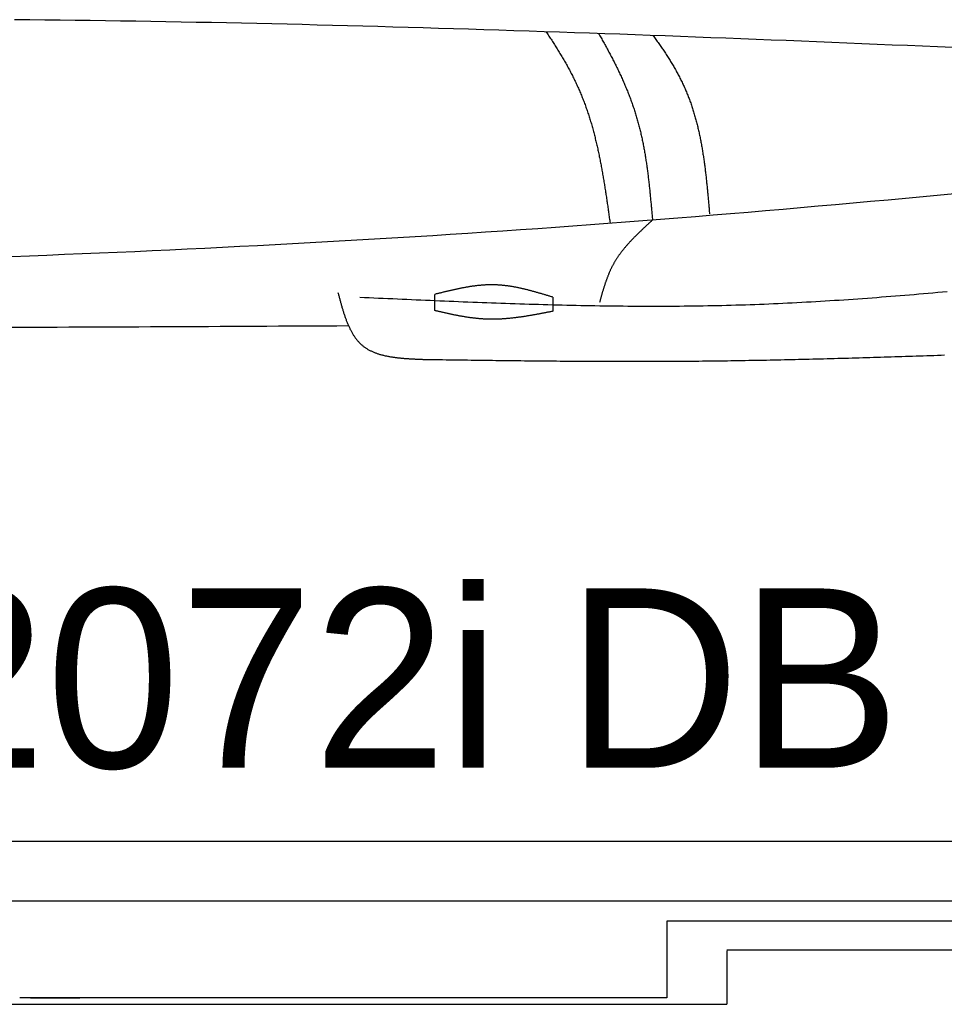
# Model space of a CAD drawing. Extents: x 715 to 7297, y 217 to 5760.
# Tile 53 of 89: x 4123 to 4973, y 237 to 1143. Entities that reach past the tile are written whole.
import ezdxf

# ---------------------------------------------------------------- set-up
doc = ezdxf.new("R2010")
doc.units = 0
doc.layers.get('0').update_dxf_attribs({"linetype": 'CONTINUOUS'})
doc.layers.add('CAR', color=1, linetype='CONTINUOUS')
doc.styles.add('AKTUELL-DIN', font='txt')

# ---------------------------------------------------------------- blocks, each defined once
blk = doc.blocks.new('*U13')
at = {"style": 'AKTUELL-DIN'}
blk.add_text('2072i DB LP=470', height=165, dxfattribs=at).set_placement((4024.43, 454.82))

msp = doc.modelspace()

# ---------------------------------------------------------------- linework, layer by layer
for p, q in [((1171.717, 387.271), (6020.522, 387.271)), ((4551.187, 332.271), (1454.174, 332.271)), ((4266.543, 332.271), (4266.246, 332.271)), ((4266.543, 332.271), (4266.543, 332.271)), ((6015.736, 332.271), (4551.187, 332.271)), ((6251.55, 313.771), (4717.775, 313.771)), ((4717.775, 313.771), (4717.775, 243.271)), ((4772.775, 287.271), (6272.775, 287.271)), ((4772.775, 286.521), (4772.775, 237.271)), ((1372.775, 237.271), (4772.775, 237.271)), ((4717.775, 243.271), (4122.776, 243.271)), ((4132.776, 243.271), (4178.005, 243.271))]:
    msp.add_line(p, q)
at = {"layer": 'CAR'}
for points in [[(4504.334, 875.286), (4504.334, 890.265)], [(4612.894, 887.642), (4612.894, 874.706)]]:
    msp.add_lwpolyline(points, dxfattribs=at)
for points in [[(4980.48, 1117.28, 0), (4966.57, 1117.87, 0), (4952.66, 1118.46, 0), (4938.76, 1119.05, 0), (4924.85, 1119.63, 0), (4910.94, 1120.21, 0), (4897.04, 1120.79, 0), (4883.13, 1121.37, 0), (4869.22, 1121.94, 0), (4855.31, 1122.5, 0), (4841.41, 1123.07, 0), (4827.5, 1123.62, 0), (4813.59, 1124.18, 0), (4799.68, 1124.73, 0), (4785.78, 1125.27, 0), (4771.87, 1125.81, 0), (4757.96, 1126.35, 0), (4744.05, 1126.88, 0), (4730.15, 1127.41, 0), (4716.24, 1127.93, 0), (4702.33, 1128.44, 0), (4688.42, 1128.95, 0), (4674.52, 1129.45, 0), (4660.61, 1129.95, 0), (4646.7, 1130.44, 0), (4632.79, 1130.92, 0), (4618.88, 1131.4, 0), (4604.97, 1131.87, 0), (4591.07, 1132.33, 0), (4577.16, 1132.79, 0), (4563.25, 1133.24, 0), (4549.34, 1133.68, 0), (4535.43, 1134.12, 0), (4521.52, 1134.54, 0), (4507.61, 1134.96, 0), (4493.7, 1135.38, 0), (4479.79, 1135.78, 0), (4465.89, 1136.17, 0), (4451.98, 1136.56, 0), (4438.07, 1136.94, 0), (4424.16, 1137.31, 0), (4410.25, 1137.67, 0), (4396.34, 1138.02, 0), (4382.43, 1138.36, 0), (4368.52, 1138.69, 0), (4354.61, 1139.02, 0), (4340.7, 1139.33, 0), (4326.78, 1139.63, 0), (4312.87, 1139.93, 0), (4298.96, 1140.21, 0), (4285.05, 1140.48, 0), (4271.14, 1140.74, 0), (4257.23, 1141, 0), (4243.32, 1141.24, 0), (4229.41, 1141.47, 0), (4215.49, 1141.68, 0), (4201.58, 1141.89, 0), (4187.67, 1142.09, 0), (4173.76, 1142.27, 0), (4159.85, 1142.45, 0), (4145.93, 1142.61, 0), (4132.02, 1142.77, 0), (4118.11, 1142.91, 0)], [(4606.56, 1131.82, 0), (4607.23, 1130.84, 0), (4607.9, 1129.85, 0), (4608.57, 1128.87, 0), (4609.23, 1127.89, 0), (4609.89, 1126.9, 0), (4610.55, 1125.91, 0), (4611.2, 1124.93, 0), (4611.85, 1123.94, 0), (4612.5, 1122.95, 0), (4613.15, 1121.95, 0), (4613.79, 1120.96, 0), (4614.43, 1119.97, 0), (4615.07, 1118.97, 0), (4615.7, 1117.97, 0), (4616.33, 1116.97, 0), (4616.95, 1115.97, 0), (4617.57, 1114.97, 0), (4618.19, 1113.97, 0), (4618.81, 1112.96, 0), (4619.42, 1111.96, 0), (4620.03, 1110.95, 0), (4620.63, 1109.94, 0), (4621.23, 1108.93, 0), (4621.83, 1107.91, 0), (4622.42, 1106.9, 0), (4623.01, 1105.88, 0), (4623.59, 1104.87, 0), (4624.17, 1103.85, 0), (4624.75, 1102.83, 0), (4625.32, 1101.8, 0), (4625.89, 1100.78, 0), (4626.45, 1099.75, 0), (4627.01, 1098.72, 0), (4627.57, 1097.69, 0), (4628.12, 1096.66, 0), (4628.67, 1095.63, 0), (4629.21, 1094.59, 0), (4629.75, 1093.55, 0), (4630.28, 1092.51, 0), (4630.81, 1091.47, 0), (4631.34, 1090.43, 0), (4631.86, 1089.38, 0), (4632.37, 1088.34, 0), (4632.88, 1087.29, 0), (4633.39, 1086.24, 0), (4633.89, 1085.18, 0), (4634.39, 1084.13, 0), (4634.88, 1083.07, 0), (4635.36, 1082.01, 0), (4635.85, 1080.95, 0), (4636.32, 1079.89, 0), (4636.8, 1078.82, 0), (4637.26, 1077.75, 0), (4637.72, 1076.68, 0), (4638.18, 1075.61, 0), (4638.63, 1074.54, 0), (4639.08, 1073.46, 0), (4639.52, 1072.38, 0), (4639.95, 1071.3, 0), (4640.38, 1070.22, 0), (4640.81, 1069.13, 0), (4641.23, 1068.04, 0), (4641.64, 1066.95, 0), (4642.05, 1065.86, 0), (4642.45, 1064.77, 0), (4642.85, 1063.67, 0), (4643.25, 1062.57, 0), (4643.64, 1061.47, 0), (4644.02, 1060.37, 0), (4644.4, 1059.26, 0), (4644.78, 1058.16, 0), (4645.15, 1057.05, 0), (4645.51, 1055.94, 0), (4645.87, 1054.83, 0), (4646.23, 1053.71, 0), (4646.58, 1052.6, 0), (4646.93, 1051.48, 0), (4647.27, 1050.36, 0), (4647.61, 1049.24, 0), (4647.95, 1048.11, 0), (4648.28, 1046.99, 0), (4648.6, 1045.86, 0), (4648.92, 1044.73, 0), (4649.24, 1043.6, 0), (4649.56, 1042.47, 0), (4649.87, 1041.34, 0), (4650.17, 1040.2, 0), (4650.48, 1039.07, 0), (4650.78, 1037.93, 0), (4651.07, 1036.79, 0), (4651.36, 1035.65, 0), (4651.65, 1034.51, 0), (4651.93, 1033.36, 0), (4652.21, 1032.22, 0), (4652.49, 1031.07, 0), (4652.77, 1029.93, 0), (4653.04, 1028.78, 0), (4653.3, 1027.63, 0), (4653.57, 1026.47, 0), (4653.83, 1025.32, 0), (4654.09, 1024.17, 0), (4654.34, 1023.01, 0), (4654.59, 1021.86, 0), (4654.84, 1020.7, 0), (4655.09, 1019.54, 0), (4655.33, 1018.38, 0), (4655.57, 1017.22, 0), (4655.8, 1016.06, 0), (4656.04, 1014.89, 0), (4656.27, 1013.73, 0), (4656.5, 1012.57, 0), (4656.73, 1011.4, 0), (4656.95, 1010.23, 0), (4657.17, 1009.07, 0), (4657.39, 1007.9, 0), (4657.61, 1006.73, 0), (4657.82, 1005.56, 0), (4658.03, 1004.39, 0), (4658.24, 1003.22, 0), (4658.45, 1002.04, 0), (4658.66, 1000.87, 0), (4658.86, 999.697, 0), (4659.06, 998.523, 0), (4659.26, 997.348, 0), (4659.46, 996.172, 0), (4659.66, 994.996, 0), (4659.85, 993.819, 0), (4660.04, 992.642, 0), (4660.23, 991.464, 0), (4660.42, 990.285, 0), (4660.61, 989.107, 0), (4660.8, 987.928, 0), (4660.98, 986.748, 0), (4661.16, 985.568, 0), (4661.35, 984.388, 0), (4661.53, 983.207, 0), (4661.71, 982.026, 0), (4661.88, 980.845, 0), (4662.06, 979.663, 0), (4662.24, 978.481, 0), (4662.41, 977.3, 0), (4662.59, 976.117, 0), (4662.76, 974.935, 0), (4662.93, 973.753, 0), (4663.1, 972.57, 0), (4663.27, 971.388, 0), (4663.44, 970.205, 0), (4663.61, 969.022, 0), (4663.78, 967.84, 0), (4663.95, 966.657, 0), (4664.11, 965.474, 0), (4664.28, 964.292, 0), (4664.45, 963.109, 0), (4664.61, 961.927, 0), (4664.78, 960.745, 0), (4664.95, 959.563, 0), (4665.11, 958.381, 0), (4665.28, 957.199, 0), (4665.44, 956.018, 0)], [(4654.88, 1130.15, 0), (4655.46, 1129.16, 0), (4656.04, 1128.16, 0), (4656.61, 1127.17, 0), (4657.19, 1126.18, 0), (4657.76, 1125.18, 0), (4658.32, 1124.19, 0), (4658.89, 1123.19, 0), (4659.45, 1122.19, 0), (4660.01, 1121.19, 0), (4660.57, 1120.19, 0), (4661.13, 1119.19, 0), (4661.68, 1118.19, 0), (4662.23, 1117.19, 0), (4662.78, 1116.19, 0), (4663.33, 1115.19, 0), (4663.87, 1114.18, 0), (4664.41, 1113.18, 0), (4664.95, 1112.17, 0), (4665.48, 1111.17, 0), (4666.02, 1110.16, 0), (4666.55, 1109.15, 0), (4667.07, 1108.14, 0), (4667.6, 1107.13, 0), (4668.12, 1106.12, 0), (4668.63, 1105.11, 0), (4669.15, 1104.09, 0), (4669.66, 1103.08, 0), (4670.17, 1102.06, 0), (4670.67, 1101.05, 0), (4671.18, 1100.03, 0), (4671.67, 1099.01, 0), (4672.17, 1097.99, 0), (4672.66, 1096.97, 0), (4673.15, 1095.95, 0), (4673.64, 1094.93, 0), (4674.12, 1093.9, 0), (4674.6, 1092.88, 0), (4675.07, 1091.85, 0), (4675.55, 1090.83, 0), (4676.01, 1089.8, 0), (4676.48, 1088.77, 0), (4676.94, 1087.74, 0), (4677.4, 1086.71, 0), (4677.85, 1085.67, 0), (4678.3, 1084.64, 0), (4678.75, 1083.6, 0), (4679.19, 1082.57, 0), (4679.63, 1081.53, 0), (4680.06, 1080.49, 0), (4680.5, 1079.45, 0), (4680.92, 1078.41, 0), (4681.35, 1077.36, 0), (4681.76, 1076.32, 0), (4682.18, 1075.27, 0), (4682.59, 1074.23, 0), (4683, 1073.18, 0), (4683.4, 1072.13, 0), (4683.8, 1071.08, 0), (4684.19, 1070.03, 0), (4684.58, 1068.97, 0), (4684.97, 1067.92, 0), (4685.35, 1066.86, 0), (4685.73, 1065.8, 0), (4686.1, 1064.74, 0), (4686.47, 1063.68, 0), (4686.83, 1062.62, 0), (4687.19, 1061.56, 0), (4687.54, 1060.49, 0), (4687.89, 1059.42, 0), (4688.24, 1058.36, 0), (4688.58, 1057.29, 0), (4688.91, 1056.21, 0), (4689.24, 1055.14, 0), (4689.57, 1054.07, 0), (4689.89, 1052.99, 0), (4690.21, 1051.91, 0), (4690.52, 1050.83, 0), (4690.83, 1049.75, 0), (4691.13, 1048.67, 0), (4691.42, 1047.59, 0), (4691.72, 1046.5, 0), (4692, 1045.41, 0), (4692.29, 1044.32, 0), (4692.56, 1043.23, 0), (4692.84, 1042.14, 0), (4693.1, 1041.05, 0), (4693.37, 1039.95, 0), (4693.63, 1038.86, 0), (4693.88, 1037.76, 0), (4694.13, 1036.66, 0), (4694.38, 1035.56, 0), (4694.62, 1034.46, 0), (4694.86, 1033.36, 0), (4695.09, 1032.25, 0), (4695.32, 1031.15, 0), (4695.54, 1030.04, 0), (4695.77, 1028.93, 0), (4695.98, 1027.82, 0), (4696.2, 1026.71, 0), (4696.41, 1025.6, 0), (4696.61, 1024.48, 0), (4696.82, 1023.37, 0), (4697.02, 1022.25, 0), (4697.21, 1021.14, 0), (4697.4, 1020.02, 0), (4697.59, 1018.9, 0), (4697.78, 1017.78, 0), (4697.96, 1016.66, 0), (4698.14, 1015.54, 0), (4698.32, 1014.41, 0), (4698.49, 1013.29, 0), (4698.66, 1012.16, 0), (4698.83, 1011.04, 0), (4698.99, 1009.91, 0), (4699.15, 1008.78, 0), (4699.31, 1007.65, 0), (4699.47, 1006.52, 0), (4699.62, 1005.39, 0), (4699.77, 1004.26, 0), (4699.92, 1003.13, 0), (4700.07, 1002, 0), (4700.21, 1000.86, 0), (4700.35, 999.728, 0), (4700.49, 998.593, 0), (4700.63, 997.457, 0), (4700.76, 996.321, 0), (4700.9, 995.183, 0), (4701.03, 994.045, 0), (4701.16, 992.907, 0), (4701.28, 991.768, 0), (4701.41, 990.628, 0), (4701.53, 989.487, 0), (4701.65, 988.347, 0), (4701.77, 987.205, 0), (4701.89, 986.063, 0), (4702.01, 984.921, 0), (4702.13, 983.778, 0), (4702.24, 982.635, 0), (4702.35, 981.491, 0), (4702.46, 980.347, 0), (4702.58, 979.202, 0), (4702.68, 978.058, 0), (4702.79, 976.912, 0), (4702.9, 975.767, 0), (4703.01, 974.621, 0), (4703.11, 973.475, 0), (4703.22, 972.328, 0), (4703.32, 971.182, 0), (4703.42, 970.035, 0), (4703.53, 968.888, 0), (4703.63, 967.741, 0), (4703.73, 966.593, 0), (4703.83, 965.446, 0), (4703.93, 964.298, 0), (4704.03, 963.15, 0), (4704.13, 962.002, 0), (4704.23, 960.854, 0), (4704.33, 959.706, 0), (4704.43, 958.559, 0)], [(4704.93, 1128.34, 0), (4705.59, 1127.45, 0), (4706.26, 1126.55, 0), (4706.92, 1125.65, 0), (4707.58, 1124.75, 0), (4708.24, 1123.84, 0), (4708.89, 1122.94, 0), (4709.54, 1122.03, 0), (4710.18, 1121.12, 0), (4710.82, 1120.22, 0), (4711.46, 1119.31, 0), (4712.1, 1118.39, 0), (4712.73, 1117.48, 0), (4713.36, 1116.56, 0), (4713.98, 1115.65, 0), (4714.6, 1114.73, 0), (4715.21, 1113.81, 0), (4715.83, 1112.89, 0), (4716.43, 1111.97, 0), (4717.04, 1111.04, 0), (4717.64, 1110.11, 0), (4718.23, 1109.19, 0), (4718.82, 1108.25, 0), (4719.41, 1107.32, 0), (4719.99, 1106.39, 0), (4720.57, 1105.45, 0), (4721.15, 1104.52, 0), (4721.72, 1103.58, 0), (4722.28, 1102.64, 0), (4722.84, 1101.69, 0), (4723.4, 1100.75, 0), (4723.95, 1099.8, 0), (4724.5, 1098.85, 0), (4725.04, 1097.9, 0), (4725.58, 1096.95, 0), (4726.11, 1095.99, 0), (4726.64, 1095.04, 0), (4727.16, 1094.08, 0), (4727.68, 1093.12, 0), (4728.19, 1092.15, 0), (4728.7, 1091.19, 0), (4729.2, 1090.22, 0), (4729.7, 1089.25, 0), (4730.19, 1088.28, 0), (4730.67, 1087.3, 0), (4731.15, 1086.33, 0), (4731.63, 1085.35, 0), (4732.1, 1084.37, 0), (4732.57, 1083.38, 0), (4733.02, 1082.4, 0), (4733.48, 1081.41, 0), (4733.93, 1080.42, 0), (4734.37, 1079.42, 0), (4734.8, 1078.43, 0), (4735.24, 1077.43, 0), (4735.66, 1076.43, 0), (4736.08, 1075.43, 0), (4736.49, 1074.42, 0), (4736.9, 1073.41, 0), (4737.3, 1072.4, 0), (4737.69, 1071.39, 0), (4738.08, 1070.38, 0), (4738.47, 1069.36, 0), (4738.84, 1068.34, 0), (4739.21, 1067.31, 0), (4739.58, 1066.29, 0), (4739.94, 1065.26, 0), (4740.29, 1064.23, 0), (4740.64, 1063.2, 0), (4740.99, 1062.17, 0), (4741.32, 1061.13, 0), (4741.66, 1060.09, 0), (4741.98, 1059.05, 0), (4742.31, 1058.01, 0), (4742.62, 1056.96, 0), (4742.93, 1055.92, 0), (4743.24, 1054.87, 0), (4743.54, 1053.82, 0), (4743.84, 1052.76, 0), (4744.13, 1051.71, 0), (4744.42, 1050.65, 0), (4744.7, 1049.6, 0), (4744.98, 1048.54, 0), (4745.25, 1047.47, 0), (4745.52, 1046.41, 0), (4745.78, 1045.35, 0), (4746.04, 1044.28, 0), (4746.3, 1043.21, 0), (4746.55, 1042.14, 0), (4746.79, 1041.07, 0), (4747.03, 1040, 0), (4747.27, 1038.92, 0), (4747.5, 1037.85, 0), (4747.73, 1036.77, 0), (4747.96, 1035.69, 0), (4748.18, 1034.61, 0), (4748.4, 1033.53, 0), (4748.61, 1032.45, 0), (4748.82, 1031.36, 0), (4749.03, 1030.28, 0), (4749.23, 1029.19, 0), (4749.43, 1028.1, 0), (4749.63, 1027.02, 0), (4749.82, 1025.93, 0), (4750.01, 1024.84, 0), (4750.19, 1023.74, 0), (4750.38, 1022.65, 0), (4750.56, 1021.56, 0), (4750.73, 1020.46, 0), (4750.9, 1019.37, 0), (4751.07, 1018.27, 0), (4751.24, 1017.18, 0), (4751.4, 1016.08, 0), (4751.56, 1014.98, 0), (4751.72, 1013.88, 0), (4751.88, 1012.78, 0), (4752.03, 1011.68, 0), (4752.18, 1010.58, 0), (4752.33, 1009.48, 0), (4752.47, 1008.38, 0), (4752.62, 1007.28, 0), (4752.76, 1006.17, 0), (4752.89, 1005.07, 0), (4753.03, 1003.97, 0), (4753.16, 1002.86, 0), (4753.29, 1001.76, 0), (4753.42, 1000.65, 0), (4753.55, 999.548, 0), (4753.67, 998.443, 0), (4753.8, 997.338, 0), (4753.92, 996.232, 0), (4754.04, 995.127, 0), (4754.16, 994.021, 0), (4754.27, 992.916, 0), (4754.39, 991.81, 0), (4754.5, 990.705, 0), (4754.61, 989.599, 0), (4754.72, 988.494, 0), (4754.83, 987.388, 0), (4754.94, 986.283, 0), (4755.04, 985.178, 0), (4755.15, 984.073, 0), (4755.25, 982.969, 0), (4755.35, 981.865, 0), (4755.45, 980.761, 0), (4755.55, 979.657, 0), (4755.65, 978.554, 0), (4755.75, 977.452, 0), (4755.85, 976.349, 0), (4755.95, 975.248, 0), (4756.04, 974.146, 0), (4756.14, 973.046, 0), (4756.24, 971.946, 0), (4756.33, 970.846, 0), (4756.43, 969.748, 0), (4756.52, 968.65, 0), (4756.61, 967.552, 0), (4756.71, 966.456, 0), (4756.8, 965.36, 0), (4756.89, 964.265, 0)], [(4985.32, 982.942, 0), (4969.24, 981.445, 0), (4953.16, 979.957, 0), (4937.07, 978.479, 0), (4920.99, 977.012, 0), (4904.9, 975.556, 0), (4888.82, 974.111, 0), (4872.73, 972.679, 0), (4856.65, 971.26, 0), (4840.56, 969.854, 0), (4824.47, 968.461, 0), (4808.38, 967.083, 0), (4792.29, 965.72, 0), (4776.2, 964.371, 0), (4760.11, 963.039, 0), (4744.02, 961.723, 0), (4727.92, 960.424, 0), (4711.83, 959.141, 0), (4695.73, 957.877, 0), (4679.64, 956.631, 0), (4663.54, 955.404, 0), (4647.44, 954.196, 0), (4631.34, 953.008, 0), (4615.24, 951.841, 0), (4599.14, 950.693, 0), (4583.03, 949.566, 0), (4566.93, 948.459, 0), (4550.82, 947.372, 0), (4534.72, 946.305, 0), (4518.61, 945.257, 0), (4502.5, 944.229, 0), (4486.39, 943.219, 0), (4470.28, 942.229, 0), (4454.17, 941.258, 0), (4438.06, 940.305, 0), (4421.94, 939.371, 0), (4405.83, 938.455, 0), (4389.71, 937.557, 0), (4373.59, 936.678, 0), (4357.48, 935.816, 0), (4341.36, 934.972, 0), (4325.24, 934.145, 0), (4309.12, 933.335, 0), (4292.99, 932.543, 0), (4276.87, 931.768, 0), (4260.75, 931.009, 0), (4244.62, 930.267, 0), (4228.5, 929.541, 0), (4212.37, 928.832, 0), (4196.24, 928.139, 0), (4180.11, 927.462, 0), (4163.99, 926.8, 0), (4147.86, 926.154, 0), (4131.72, 925.523, 0), (4115.59, 924.908, 0)], [(4704.43, 958.559, 0), (4704, 958.16, 0), (4703.56, 957.761, 0), (4703.13, 957.362, 0), (4702.69, 956.963, 0), (4702.25, 956.564, 0), (4701.82, 956.165, 0), (4701.38, 955.766, 0), (4700.95, 955.366, 0), (4700.51, 954.967, 0), (4700.08, 954.567, 0), (4699.64, 954.167, 0), (4699.21, 953.767, 0), (4698.77, 953.366, 0), (4698.34, 952.965, 0), (4697.91, 952.564, 0), (4697.48, 952.163, 0), (4697.05, 951.761, 0), (4696.61, 951.359, 0), (4696.18, 950.956, 0), (4695.75, 950.553, 0), (4695.33, 950.15, 0), (4694.9, 949.746, 0), (4694.47, 949.342, 0), (4694.04, 948.937, 0), (4693.62, 948.532, 0), (4693.2, 948.126, 0), (4692.77, 947.719, 0), (4692.35, 947.312, 0), (4691.93, 946.904, 0), (4691.51, 946.496, 0), (4691.09, 946.087, 0), (4690.67, 945.678, 0), (4690.25, 945.267, 0), (4689.84, 944.856, 0), (4689.42, 944.444, 0), (4689.01, 944.032, 0), (4688.6, 943.619, 0), (4688.19, 943.204, 0), (4687.78, 942.789, 0), (4687.37, 942.374, 0), (4686.96, 941.957, 0), (4686.56, 941.539, 0), (4686.16, 941.121, 0), (4685.75, 940.701, 0), (4685.36, 940.281, 0), (4684.96, 939.86, 0), (4684.56, 939.437, 0), (4684.17, 939.014, 0), (4683.77, 938.589, 0), (4683.38, 938.164, 0), (4682.99, 937.737, 0), (4682.6, 937.309, 0), (4682.22, 936.88, 0), (4681.84, 936.45, 0), (4681.45, 936.019, 0), (4681.07, 935.587, 0), (4680.7, 935.153, 0), (4680.32, 934.718, 0), (4679.95, 934.282, 0), (4679.58, 933.845, 0), (4679.21, 933.406, 0), (4678.84, 932.966, 0), (4678.48, 932.525, 0), (4678.11, 932.082, 0), (4677.76, 931.638, 0), (4677.4, 931.192, 0), (4677.04, 930.745, 0), (4676.69, 930.296, 0), (4676.34, 929.846, 0), (4675.99, 929.395, 0), (4675.65, 928.942, 0), (4675.31, 928.487, 0), (4674.97, 928.031, 0), (4674.63, 927.573, 0), (4674.3, 927.114, 0), (4673.97, 926.653, 0), (4673.64, 926.19, 0), (4673.31, 925.726, 0), (4672.99, 925.26, 0), (4672.67, 924.792, 0), (4672.35, 924.323, 0), (4672.04, 923.851, 0), (4671.73, 923.378, 0), (4671.42, 922.904, 0), (4671.11, 922.427, 0), (4670.81, 921.948, 0), (4670.51, 921.468, 0), (4670.22, 920.986, 0), (4669.93, 920.501, 0), (4669.64, 920.015, 0), (4669.35, 919.527, 0), (4669.07, 919.037, 0), (4668.79, 918.545, 0), (4668.52, 918.05, 0), (4668.25, 917.554, 0), (4667.98, 917.056, 0), (4667.71, 916.556, 0), (4667.45, 916.053, 0), (4667.19, 915.549, 0), (4666.94, 915.043, 0), (4666.69, 914.534, 0), (4666.44, 914.024, 0), (4666.2, 913.512, 0), (4665.95, 912.999, 0), (4665.71, 912.483, 0), (4665.48, 911.966, 0), (4665.25, 911.447, 0), (4665.02, 910.926, 0), (4664.79, 910.404, 0), (4664.56, 909.88, 0), (4664.34, 909.354, 0), (4664.12, 908.827, 0), (4663.91, 908.298, 0), (4663.69, 907.768, 0), (4663.48, 907.236, 0), (4663.27, 906.703, 0), (4663.06, 906.169, 0), (4662.86, 905.633, 0), (4662.66, 905.096, 0), (4662.46, 904.557, 0), (4662.26, 904.017, 0), (4662.06, 903.477, 0), (4661.87, 902.934, 0), (4661.68, 902.391, 0), (4661.49, 901.846, 0), (4661.3, 901.301, 0), (4661.11, 900.754, 0), (4660.93, 900.207, 0), (4660.74, 899.658, 0), (4660.56, 899.108, 0), (4660.38, 898.558, 0), (4660.21, 898.006, 0), (4660.03, 897.454, 0), (4659.85, 896.9, 0), (4659.68, 896.346, 0), (4659.51, 895.791, 0), (4659.34, 895.236, 0), (4659.17, 894.679, 0), (4659, 894.122, 0), (4658.83, 893.565, 0), (4658.66, 893.007, 0), (4658.5, 892.448, 0), (4658.33, 891.888, 0), (4658.17, 891.328, 0), (4658.01, 890.768, 0), (4657.84, 890.207, 0), (4657.68, 889.646, 0), (4657.52, 889.084, 0), (4657.36, 888.522, 0), (4657.2, 887.96, 0), (4657.04, 887.397, 0), (4656.88, 886.834, 0), (4656.73, 886.271, 0), (4656.57, 885.708, 0), (4656.41, 885.144, 0), (4656.25, 884.58, 0), (4656.09, 884.017, 0), (4655.94, 883.453, 0), (4655.78, 882.889, 0)], [(4612.89, 887.642, 0), (4612.22, 887.85, 0), (4611.54, 888.057, 0), (4610.86, 888.265, 0), (4610.18, 888.472, 0), (4609.51, 888.679, 0), (4608.83, 888.886, 0), (4608.15, 889.093, 0), (4607.47, 889.299, 0), (4606.8, 889.504, 0), (4606.12, 889.709, 0), (4605.44, 889.913, 0), (4604.76, 890.117, 0), (4604.08, 890.32, 0), (4603.41, 890.522, 0), (4602.73, 890.724, 0), (4602.05, 890.924, 0), (4601.37, 891.123, 0), (4600.7, 891.322, 0), (4600.02, 891.519, 0), (4599.34, 891.715, 0), (4598.66, 891.91, 0), (4597.98, 892.104, 0), (4597.31, 892.296, 0), (4596.63, 892.487, 0), (4595.95, 892.676, 0), (4595.27, 892.864, 0), (4594.59, 893.05, 0), (4593.92, 893.235, 0), (4593.24, 893.418, 0), (4592.56, 893.599, 0), (4591.88, 893.778, 0), (4591.2, 893.955, 0), (4590.52, 894.131, 0), (4589.85, 894.304, 0), (4589.17, 894.476, 0), (4588.49, 894.645, 0), (4587.81, 894.812, 0), (4587.13, 894.976, 0), (4586.45, 895.139, 0), (4585.77, 895.299, 0), (4585.09, 895.456, 0), (4584.42, 895.611, 0), (4583.74, 895.764, 0), (4583.06, 895.914, 0), (4582.38, 896.061, 0), (4581.7, 896.205, 0), (4581.02, 896.347, 0), (4580.34, 896.486, 0), (4579.66, 896.621, 0), (4578.98, 896.754, 0), (4578.3, 896.884, 0), (4577.62, 897.01, 0), (4576.94, 897.134, 0), (4576.26, 897.254, 0), (4575.58, 897.371, 0), (4574.9, 897.484, 0), (4574.22, 897.594, 0), (4573.54, 897.701, 0), (4572.86, 897.804, 0), (4572.18, 897.903, 0), (4571.5, 897.999, 0), (4570.82, 898.091, 0), (4570.14, 898.179, 0), (4569.46, 898.264, 0), (4568.78, 898.344, 0), (4568.1, 898.421, 0), (4567.41, 898.493, 0), (4566.73, 898.561, 0), (4566.05, 898.626, 0), (4565.37, 898.686, 0), (4564.69, 898.741, 0), (4564.01, 898.793, 0), (4563.32, 898.839, 0), (4562.64, 898.882, 0), (4561.96, 898.92, 0), (4561.28, 898.953, 0), (4560.6, 898.982, 0), (4559.91, 899.006, 0), (4559.23, 899.025, 0), (4558.55, 899.039, 0), (4557.86, 899.049, 0), (4557.18, 899.054, 0), (4556.5, 899.055, 0), (4555.81, 899.051, 0), (4555.13, 899.043, 0), (4554.45, 899.03, 0), (4553.76, 899.013, 0), (4553.08, 898.992, 0), (4552.4, 898.966, 0), (4551.71, 898.937, 0), (4551.03, 898.903, 0), (4550.34, 898.865, 0), (4549.66, 898.823, 0), (4548.97, 898.778, 0), (4548.29, 898.728, 0), (4547.61, 898.675, 0), (4546.92, 898.618, 0), (4546.24, 898.557, 0), (4545.55, 898.493, 0), (4544.87, 898.425, 0), (4544.18, 898.354, 0), (4543.5, 898.279, 0), (4542.81, 898.201, 0), (4542.12, 898.119, 0), (4541.44, 898.035, 0), (4540.75, 897.947, 0), (4540.07, 897.856, 0), (4539.38, 897.762, 0), (4538.7, 897.665, 0), (4538.01, 897.564, 0), (4537.32, 897.461, 0), (4536.64, 897.356, 0), (4535.95, 897.247, 0), (4535.27, 897.136, 0), (4534.58, 897.021, 0), (4533.89, 896.905, 0), (4533.21, 896.786, 0), (4532.52, 896.664, 0), (4531.83, 896.54, 0), (4531.15, 896.413, 0), (4530.46, 896.285, 0), (4529.77, 896.154, 0), (4529.09, 896.02, 0), (4528.4, 895.885, 0), (4527.71, 895.748, 0), (4527.03, 895.608, 0), (4526.34, 895.467, 0), (4525.65, 895.324, 0), (4524.96, 895.178, 0), (4524.28, 895.032, 0), (4523.59, 894.883, 0), (4522.9, 894.733, 0), (4522.22, 894.581, 0), (4521.53, 894.427, 0), (4520.84, 894.273, 0), (4520.15, 894.116, 0), (4519.47, 893.959, 0), (4518.78, 893.8, 0), (4518.09, 893.639, 0), (4517.4, 893.478, 0), (4516.72, 893.315, 0), (4516.03, 893.152, 0), (4515.34, 892.987, 0), (4514.65, 892.822, 0), (4513.96, 892.655, 0), (4513.28, 892.488, 0), (4512.59, 892.32, 0), (4511.9, 892.151, 0), (4511.21, 891.982, 0), (4510.53, 891.812, 0), (4509.84, 891.641, 0), (4509.15, 891.47, 0), (4508.46, 891.299, 0), (4507.77, 891.127, 0), (4507.09, 890.955, 0), (4506.4, 890.783, 0), (4505.71, 890.61, 0), (4505.02, 890.438, 0), (4504.33, 890.265, 0)], [(4415.36, 891.965, 0), (4415.56, 891.207, 0), (4415.76, 890.449, 0), (4415.96, 889.692, 0), (4416.16, 888.935, 0), (4416.36, 888.178, 0), (4416.56, 887.422, 0), (4416.76, 886.667, 0), (4416.96, 885.913, 0), (4417.16, 885.159, 0), (4417.36, 884.407, 0), (4417.57, 883.656, 0), (4417.77, 882.906, 0), (4417.98, 882.158, 0), (4418.18, 881.411, 0), (4418.39, 880.666, 0), (4418.6, 879.923, 0), (4418.81, 879.182, 0), (4419.03, 878.443, 0), (4419.24, 877.706, 0), (4419.46, 876.971, 0), (4419.68, 876.239, 0), (4419.9, 875.51, 0), (4420.12, 874.783, 0), (4420.35, 874.059, 0), (4420.58, 873.338, 0), (4420.81, 872.619, 0), (4421.04, 871.905, 0), (4421.28, 871.193, 0), (4421.52, 870.485, 0), (4421.76, 869.78, 0), (4422, 869.079, 0), (4422.25, 868.382, 0), (4422.5, 867.688, 0), (4422.75, 866.999, 0), (4423.01, 866.314, 0), (4423.27, 865.633, 0), (4423.54, 864.957, 0), (4423.81, 864.285, 0), (4424.08, 863.617, 0), (4424.35, 862.955, 0), (4424.63, 862.297, 0), (4424.92, 861.645, 0), (4425.21, 860.997, 0), (4425.5, 860.355, 0), (4425.8, 859.718, 0), (4426.1, 859.086, 0), (4426.4, 858.461, 0), (4426.71, 857.84, 0), (4427.03, 857.226, 0), (4427.35, 856.618, 0), (4427.68, 856.016, 0), (4428.01, 855.42, 0), (4428.34, 854.83, 0), (4428.68, 854.247, 0), (4429.03, 853.671, 0), (4429.38, 853.101, 0), (4429.74, 852.538, 0), (4430.1, 851.982, 0), (4430.47, 851.433, 0), (4430.84, 850.892, 0), (4431.23, 850.357, 0), (4431.61, 849.83, 0), (4432.01, 849.311, 0), (4432.4, 848.799, 0), (4432.81, 848.296, 0), (4433.22, 847.8, 0), (4433.64, 847.312, 0), (4434.07, 846.832, 0), (4434.5, 846.361, 0), (4434.94, 845.898, 0), (4435.38, 845.443, 0), (4435.84, 844.998, 0), (4436.3, 844.561, 0), (4436.77, 844.133, 0), (4437.24, 843.714, 0), (4437.72, 843.304, 0), (4438.21, 842.903, 0), (4438.71, 842.511, 0), (4439.22, 842.128, 0), (4439.73, 841.754, 0), (4440.25, 841.388, 0), (4440.77, 841.031, 0), (4441.3, 840.682, 0), (4441.84, 840.341, 0), (4442.39, 840.009, 0), (4442.94, 839.684, 0), (4443.5, 839.368, 0), (4444.07, 839.06, 0), (4444.64, 838.759, 0), (4445.22, 838.466, 0), (4445.8, 838.18, 0), (4446.39, 837.902, 0), (4446.99, 837.631, 0), (4447.59, 837.367, 0), (4448.2, 837.111, 0), (4448.81, 836.861, 0), (4449.43, 836.618, 0), (4450.05, 836.382, 0), (4450.68, 836.153, 0), (4451.32, 835.93, 0), (4451.96, 835.713, 0), (4452.61, 835.503, 0), (4453.26, 835.299, 0), (4453.91, 835.102, 0), (4454.57, 834.91, 0), (4455.24, 834.724, 0), (4455.91, 834.544, 0), (4456.59, 834.369, 0), (4457.27, 834.201, 0), (4457.95, 834.037, 0), (4458.64, 833.879, 0), (4459.33, 833.726, 0), (4460.03, 833.578, 0), (4460.73, 833.436, 0), (4461.43, 833.298, 0), (4462.14, 833.165, 0), (4462.86, 833.036, 0), (4463.57, 832.913, 0), (4464.29, 832.793, 0), (4465.02, 832.678, 0), (4465.74, 832.568, 0), (4466.47, 832.461, 0), (4467.21, 832.359, 0), (4467.94, 832.26, 0), (4468.69, 832.165, 0), (4469.43, 832.074, 0), (4470.17, 831.987, 0), (4470.92, 831.903, 0), (4471.68, 831.822, 0), (4472.43, 831.745, 0), (4473.19, 831.671, 0), (4473.95, 831.6, 0), (4474.71, 831.531, 0), (4475.47, 831.466, 0), (4476.24, 831.403, 0), (4477.01, 831.343, 0), (4477.78, 831.286, 0), (4478.55, 831.231, 0), (4479.33, 831.178, 0), (4480.1, 831.127, 0), (4480.88, 831.079, 0), (4481.66, 831.032, 0), (4482.44, 830.987, 0), (4483.22, 830.944, 0), (4484.01, 830.903, 0), (4484.79, 830.863, 0), (4485.58, 830.825, 0), (4486.37, 830.788, 0), (4487.15, 830.752, 0), (4487.94, 830.717, 0), (4488.73, 830.683, 0), (4489.53, 830.65, 0), (4490.32, 830.618, 0), (4491.11, 830.586, 0), (4491.9, 830.555, 0), (4492.69, 830.525, 0), (4493.49, 830.494, 0), (4494.28, 830.464, 0), (4495.07, 830.434, 0)], [(4975.25, 892.635, 0), (4970.94, 892.245, 0), (4966.63, 891.858, 0), (4962.33, 891.475, 0), (4958.02, 891.096, 0), (4953.71, 890.721, 0), (4949.4, 890.35, 0), (4945.09, 889.983, 0), (4940.78, 889.621, 0), (4936.47, 889.263, 0), (4932.16, 888.909, 0), (4927.85, 888.56, 0), (4923.54, 888.216, 0), (4919.23, 887.877, 0), (4914.92, 887.542, 0), (4910.61, 887.213, 0), (4906.3, 886.889, 0), (4901.99, 886.57, 0), (4897.68, 886.256, 0), (4893.36, 885.948, 0), (4889.05, 885.646, 0), (4884.74, 885.349, 0), (4880.43, 885.058, 0), (4876.12, 884.772, 0), (4871.81, 884.493, 0), (4867.49, 884.22, 0), (4863.18, 883.953, 0), (4858.87, 883.693, 0), (4854.56, 883.438, 0), (4850.24, 883.191, 0), (4845.93, 882.95, 0), (4841.62, 882.715, 0), (4837.3, 882.488, 0), (4832.99, 882.267, 0), (4828.68, 882.054, 0), (4824.36, 881.847, 0), (4820.05, 881.648, 0), (4815.73, 881.456, 0), (4811.42, 881.272, 0), (4807.1, 881.095, 0), (4802.79, 880.926, 0), (4798.47, 880.765, 0), (4794.15, 880.611, 0), (4789.84, 880.466, 0), (4785.52, 880.328, 0), (4781.21, 880.199, 0), (4776.89, 880.078, 0), (4772.57, 879.965, 0), (4768.25, 879.859, 0), (4763.94, 879.762, 0), (4759.62, 879.672, 0), (4755.3, 879.59, 0), (4750.98, 879.515, 0), (4746.66, 879.447, 0), (4742.35, 879.387, 0), (4738.03, 879.334, 0), (4733.71, 879.288, 0), (4729.39, 879.249, 0), (4725.07, 879.216, 0), (4720.75, 879.191, 0), (4716.43, 879.172, 0), (4712.11, 879.16, 0), (4707.79, 879.154, 0), (4703.47, 879.155, 0), (4699.15, 879.161, 0), (4694.83, 879.174, 0), (4690.51, 879.193, 0), (4686.19, 879.218, 0), (4681.86, 879.249, 0), (4677.54, 879.285, 0), (4673.22, 879.328, 0), (4668.9, 879.375, 0), (4664.58, 879.429, 0), (4660.25, 879.487, 0), (4655.93, 879.551, 0), (4651.61, 879.62, 0), (4647.29, 879.694, 0), (4642.96, 879.772, 0), (4638.64, 879.856, 0), (4634.32, 879.945, 0), (4629.99, 880.038, 0), (4625.67, 880.135, 0), (4621.35, 880.237, 0), (4617.02, 880.344, 0), (4612.7, 880.454, 0), (4608.38, 880.569, 0), (4604.05, 880.688, 0), (4599.73, 880.811, 0), (4595.4, 880.937, 0), (4591.08, 881.067, 0), (4586.75, 881.201, 0), (4582.43, 881.339, 0), (4578.11, 881.48, 0), (4573.78, 881.624, 0), (4569.46, 881.771, 0), (4565.13, 881.922, 0), (4560.81, 882.075, 0), (4556.48, 882.232, 0), (4552.16, 882.391, 0), (4547.83, 882.553, 0), (4543.5, 882.718, 0), (4539.18, 882.885, 0), (4534.85, 883.055, 0), (4530.53, 883.226, 0), (4526.2, 883.401, 0), (4521.88, 883.577, 0), (4517.55, 883.755, 0), (4513.22, 883.935, 0), (4508.9, 884.117, 0), (4504.57, 884.301, 0), (4500.25, 884.486, 0), (4495.92, 884.673, 0), (4491.59, 884.861, 0), (4487.27, 885.051, 0), (4482.94, 885.242, 0), (4478.62, 885.434, 0), (4474.29, 885.626, 0), (4469.96, 885.82, 0), (4465.64, 886.015, 0), (4461.31, 886.21, 0), (4456.98, 886.406, 0), (4452.66, 886.602, 0), (4448.33, 886.799, 0), (4444, 886.996, 0), (4439.68, 887.194, 0), (4435.35, 887.391, 0)], [(4612.89, 874.706, 0), (4612.21, 874.57, 0), (4611.52, 874.435, 0), (4610.84, 874.3, 0), (4610.15, 874.165, 0), (4609.46, 874.03, 0), (4608.78, 873.895, 0), (4608.09, 873.761, 0), (4607.41, 873.627, 0), (4606.72, 873.493, 0), (4606.03, 873.36, 0), (4605.35, 873.226, 0), (4604.66, 873.094, 0), (4603.98, 872.962, 0), (4603.29, 872.83, 0), (4602.6, 872.699, 0), (4601.92, 872.569, 0), (4601.23, 872.439, 0), (4600.55, 872.31, 0), (4599.86, 872.182, 0), (4599.18, 872.054, 0), (4598.49, 871.927, 0), (4597.8, 871.802, 0), (4597.12, 871.677, 0), (4596.43, 871.553, 0), (4595.75, 871.43, 0), (4595.06, 871.308, 0), (4594.38, 871.187, 0), (4593.69, 871.067, 0), (4593, 870.948, 0), (4592.32, 870.83, 0), (4591.63, 870.714, 0), (4590.95, 870.599, 0), (4590.26, 870.485, 0), (4589.58, 870.373, 0), (4588.89, 870.262, 0), (4588.21, 870.152, 0), (4587.52, 870.044, 0), (4586.84, 869.937, 0), (4586.15, 869.832, 0), (4585.46, 869.729, 0), (4584.78, 869.627, 0), (4584.09, 869.527, 0), (4583.41, 869.428, 0), (4582.72, 869.332, 0), (4582.04, 869.237, 0), (4581.35, 869.144, 0), (4580.67, 869.052, 0), (4579.98, 868.963, 0), (4579.3, 868.876, 0), (4578.61, 868.79, 0), (4577.93, 868.707, 0), (4577.24, 868.626, 0), (4576.56, 868.547, 0), (4575.88, 868.47, 0), (4575.19, 868.395, 0), (4574.51, 868.323, 0), (4573.82, 868.252, 0), (4573.14, 868.184, 0), (4572.45, 868.119, 0), (4571.77, 868.056, 0), (4571.08, 867.995, 0), (4570.4, 867.937, 0), (4569.72, 867.881, 0), (4569.03, 867.828, 0), (4568.35, 867.778, 0), (4567.66, 867.73, 0), (4566.98, 867.685, 0), (4566.3, 867.642, 0), (4565.61, 867.603, 0), (4564.93, 867.566, 0), (4564.25, 867.532, 0), (4563.56, 867.501, 0), (4562.88, 867.473, 0), (4562.19, 867.447, 0), (4561.51, 867.425, 0), (4560.83, 867.406, 0), (4560.15, 867.39, 0), (4559.46, 867.377, 0), (4558.78, 867.368, 0), (4558.1, 867.361, 0), (4557.41, 867.358, 0), (4556.73, 867.358, 0), (4556.05, 867.361, 0), (4555.36, 867.368, 0), (4554.68, 867.379, 0), (4554, 867.392, 0), (4553.32, 867.409, 0), (4552.63, 867.43, 0), (4551.95, 867.455, 0), (4551.27, 867.483, 0), (4550.59, 867.514, 0), (4549.91, 867.549, 0), (4549.22, 867.588, 0), (4548.54, 867.63, 0), (4547.86, 867.676, 0), (4547.18, 867.725, 0), (4546.5, 867.777, 0), (4545.82, 867.832, 0), (4545.13, 867.891, 0), (4544.45, 867.953, 0), (4543.77, 868.018, 0), (4543.09, 868.086, 0), (4542.41, 868.157, 0), (4541.73, 868.231, 0), (4541.05, 868.307, 0), (4540.37, 868.387, 0), (4539.68, 868.469, 0), (4539, 868.555, 0), (4538.32, 868.642, 0), (4537.64, 868.733, 0), (4536.96, 868.826, 0), (4536.28, 868.921, 0), (4535.6, 869.019, 0), (4534.92, 869.12, 0), (4534.24, 869.223, 0), (4533.56, 869.328, 0), (4532.88, 869.435, 0), (4532.2, 869.544, 0), (4531.52, 869.656, 0), (4530.84, 869.77, 0), (4530.16, 869.886, 0), (4529.48, 870.004, 0), (4528.8, 870.123, 0), (4528.12, 870.245, 0), (4527.44, 870.369, 0), (4526.76, 870.494, 0), (4526.08, 870.621, 0), (4525.4, 870.75, 0), (4524.72, 870.88, 0), (4524.04, 871.012, 0), (4523.36, 871.145, 0), (4522.68, 871.28, 0), (4522, 871.416, 0), (4521.32, 871.554, 0), (4520.64, 871.693, 0), (4519.96, 871.833, 0), (4519.28, 871.975, 0), (4518.6, 872.117, 0), (4517.92, 872.261, 0), (4517.24, 872.406, 0), (4516.56, 872.552, 0), (4515.88, 872.698, 0), (4515.2, 872.846, 0), (4514.52, 872.994, 0), (4513.84, 873.144, 0), (4513.17, 873.293, 0), (4512.49, 873.444, 0), (4511.81, 873.595, 0), (4511.13, 873.747, 0), (4510.45, 873.9, 0), (4509.77, 874.052, 0), (4509.09, 874.206, 0), (4508.41, 874.359, 0), (4507.73, 874.513, 0), (4507.05, 874.667, 0), (4506.37, 874.822, 0), (4505.69, 874.976, 0), (4505.01, 875.131, 0), (4504.33, 875.286, 0)], [(4114.4, 860.056, 0), (4125.11, 860.097, 0), (4135.82, 860.138, 0), (4146.53, 860.181, 0), (4157.24, 860.224, 0), (4167.94, 860.268, 0), (4178.65, 860.313, 0), (4189.36, 860.359, 0), (4200.07, 860.405, 0), (4210.78, 860.452, 0), (4221.49, 860.5, 0), (4232.2, 860.548, 0), (4242.91, 860.598, 0), (4253.62, 860.648, 0), (4264.33, 860.698, 0), (4275.04, 860.75, 0), (4285.75, 860.802, 0), (4296.46, 860.854, 0), (4307.16, 860.908, 0), (4317.87, 860.962, 0), (4328.58, 861.016, 0), (4339.29, 861.072, 0), (4350, 861.128, 0), (4360.71, 861.184, 0), (4371.42, 861.242, 0), (4382.13, 861.299, 0), (4392.84, 861.358, 0), (4403.55, 861.417, 0), (4414.26, 861.476, 0), (4424.97, 861.536, 0)], [(4495.07, 830.434, 0), (4498.35, 830.39, 0), (4501.62, 830.345, 0), (4504.9, 830.3, 0), (4508.17, 830.256, 0), (4511.44, 830.211, 0), (4514.72, 830.167, 0), (4517.99, 830.122, 0), (4521.27, 830.078, 0), (4524.54, 830.034, 0), (4527.81, 829.991, 0), (4531.09, 829.947, 0), (4534.36, 829.904, 0), (4537.64, 829.861, 0), (4540.91, 829.819, 0), (4544.19, 829.777, 0), (4547.46, 829.735, 0), (4550.73, 829.694, 0), (4554.01, 829.653, 0), (4557.28, 829.613, 0), (4560.56, 829.573, 0), (4563.83, 829.534, 0), (4567.1, 829.495, 0), (4570.38, 829.457, 0), (4573.65, 829.419, 0), (4576.93, 829.382, 0), (4580.2, 829.346, 0), (4583.47, 829.31, 0), (4586.75, 829.275, 0), (4590.02, 829.241, 0), (4593.3, 829.207, 0), (4596.57, 829.174, 0), (4599.84, 829.143, 0), (4603.12, 829.111, 0), (4606.39, 829.081, 0), (4609.67, 829.052, 0), (4612.94, 829.024, 0), (4616.21, 828.996, 0), (4619.49, 828.969, 0), (4622.76, 828.944, 0), (4626.04, 828.919, 0), (4629.31, 828.896, 0), (4632.58, 828.874, 0), (4635.86, 828.852, 0), (4639.13, 828.832, 0), (4642.41, 828.813, 0), (4645.68, 828.795, 0), (4648.95, 828.778, 0), (4652.23, 828.763, 0), (4655.5, 828.749, 0), (4658.78, 828.736, 0), (4662.05, 828.724, 0), (4665.32, 828.714, 0), (4668.6, 828.705, 0), (4671.87, 828.697, 0), (4675.14, 828.691, 0), (4678.42, 828.686, 0), (4681.69, 828.683, 0), (4684.97, 828.681, 0), (4688.24, 828.681, 0), (4691.51, 828.682, 0), (4694.79, 828.685, 0), (4698.06, 828.689, 0), (4701.33, 828.695, 0), (4704.61, 828.703, 0), (4707.88, 828.712, 0), (4711.16, 828.723, 0), (4714.43, 828.736, 0), (4717.7, 828.75, 0), (4720.98, 828.766, 0), (4724.25, 828.784, 0), (4727.52, 828.804, 0), (4730.8, 828.826, 0), (4734.07, 828.849, 0), (4737.34, 828.875, 0), (4740.62, 828.902, 0), (4743.89, 828.931, 0), (4747.16, 828.962, 0), (4750.44, 828.996, 0), (4753.71, 829.031, 0), (4756.98, 829.068, 0), (4760.26, 829.107, 0), (4763.53, 829.147, 0), (4766.8, 829.19, 0), (4770.08, 829.234, 0), (4773.35, 829.28, 0), (4776.62, 829.328, 0), (4779.9, 829.378, 0), (4783.17, 829.429, 0), (4786.44, 829.482, 0), (4789.72, 829.537, 0), (4792.99, 829.593, 0), (4796.26, 829.651, 0), (4799.54, 829.71, 0), (4802.81, 829.772, 0), (4806.08, 829.834, 0), (4809.36, 829.898, 0), (4812.63, 829.964, 0), (4815.9, 830.031, 0), (4819.18, 830.099, 0), (4822.45, 830.169, 0), (4825.72, 830.24, 0), (4828.99, 830.313, 0), (4832.27, 830.387, 0), (4835.54, 830.463, 0), (4838.81, 830.539, 0), (4842.09, 830.617, 0), (4845.36, 830.696, 0), (4848.63, 830.777, 0), (4851.9, 830.858, 0), (4855.18, 830.941, 0), (4858.45, 831.025, 0), (4861.72, 831.11, 0), (4865, 831.196, 0), (4868.27, 831.284, 0), (4871.54, 831.372, 0), (4874.81, 831.462, 0), (4878.09, 831.552, 0), (4881.36, 831.643, 0), (4884.63, 831.736, 0), (4887.91, 831.829, 0), (4891.18, 831.923, 0), (4894.45, 832.019, 0), (4897.72, 832.115, 0), (4901, 832.211, 0), (4904.27, 832.309, 0), (4907.54, 832.408, 0), (4910.82, 832.507, 0), (4914.09, 832.607, 0), (4917.36, 832.708, 0), (4920.63, 832.809, 0), (4923.91, 832.912, 0), (4927.18, 833.014, 0), (4930.45, 833.118, 0), (4933.72, 833.222, 0), (4937, 833.327, 0), (4940.27, 833.432, 0), (4943.54, 833.538, 0), (4946.82, 833.644, 0), (4950.09, 833.751, 0), (4953.36, 833.858, 0), (4956.63, 833.966, 0), (4959.91, 834.074, 0), (4963.18, 834.183, 0), (4966.45, 834.292, 0), (4969.72, 834.401, 0), (4973, 834.511, 0)]]:
    msp.add_polyline3d(points, dxfattribs=at)

# ---------------------------------------------------------------- block references
msp.add_blockref('*U13', (0, 0))

doc.saveas('drawing.dxf')
